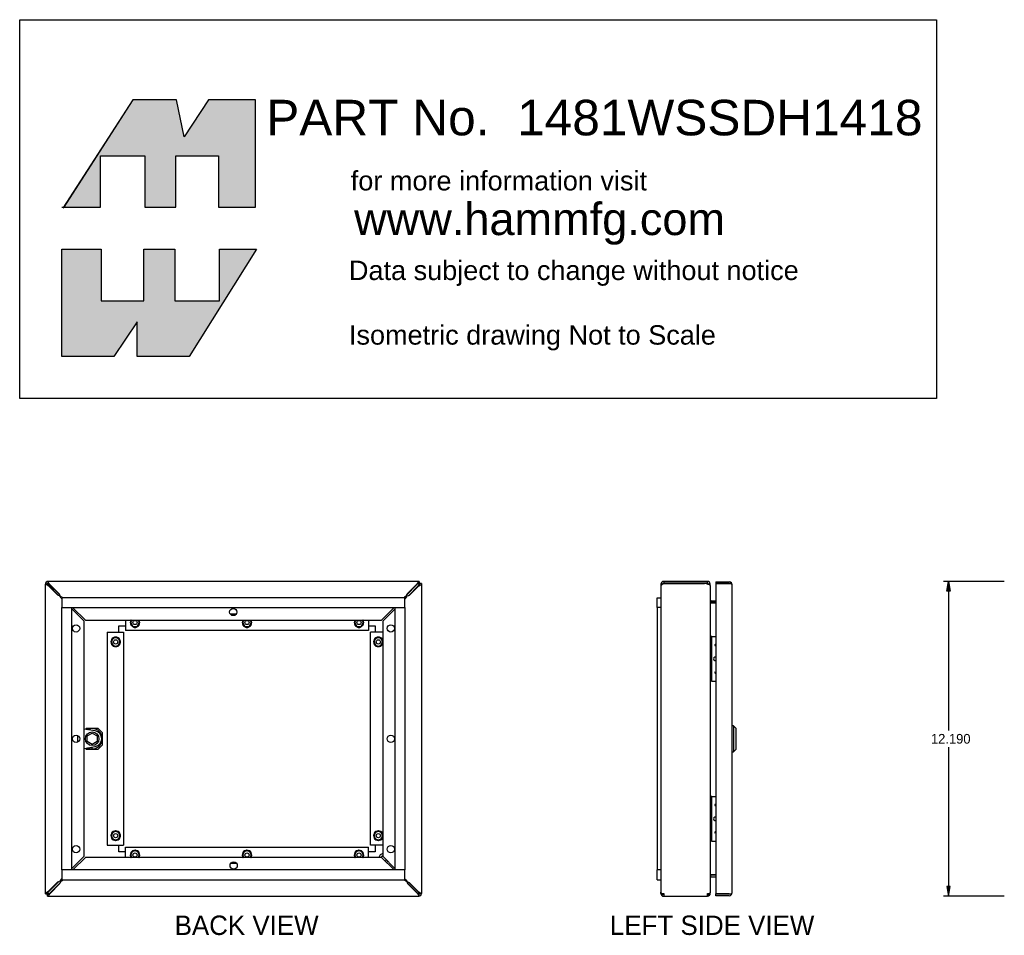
# Model space of a CAD drawing. Extents: x 0.7 to 71.2, y -7 to 38.8.
# Tile 1 of 2: x 0.7 to 38.8, y 3 to 38.4. Entities that reach past the tile are written whole.
import ezdxf
from ezdxf.enums import TextEntityAlignment as Align

# ---------------------------------------------------------------- set-up
doc = ezdxf.new("R2010")
doc.units = 0
doc.header["$MEASUREMENT"] = 0
doc.layers.get('0').update_dxf_attribs({"linetype": 'CONTINUOUS'})
for name, color, linetype in [('DEFAULT', 7, 'CONTINUOUS'), ('DV2_0', 7, 'CONTINUOUS'), ('DV3_0', 7, 'CONTINUOUS')]:
    doc.layers.add(name, color=color, linetype=linetype)
doc.styles.add('ARIAL_TTF', font='arial.ttf')
doc.styles.add('SEANS_TTF', font='txt')

msp = doc.modelspace()

# ---------------------------------------------------------------- hatches: boundary and pattern name
at = {"linetype": 'Continuous'}
for color, points in [(7, [(6.729, 35.32), (5.037, 35.32), (2.366, 31.165), (3.795, 31.165), (3.795, 33.157), (5.509, 33.157), (5.509, 31.165), (6.708, 31.165), (6.708, 33.157), (8.357, 33.157), (8.357, 31.165), (9.792, 31.165), (9.792, 35.32), (7.972, 35.32), (7.029, 33.885)]), (7, [(5.466, 27.545), (5.466, 29.537), (6.665, 29.537), (6.665, 27.545), (8.4, 27.545), (8.4, 29.537), (9.835, 29.537), (7.222, 25.382), (5.209, 25.382), (5.209, 26.731), (4.309, 25.382), (2.296, 25.382), (2.296, 29.537), (3.816, 29.537), (3.816, 27.545)]), (138, [(36.557, 16.305), (36.62, 16.68), (36.682, 16.305)]), (138, [(36.557, 4.865), (36.62, 4.49), (36.682, 4.865)])]:
    msp.add_hatch(color=color, dxfattribs=at).paths.add_polyline_path(points)

# ---------------------------------------------------------------- linework, layer by layer
at = {"color": 7, "linetype": 'Continuous'}
for p, q in [((1.658, 4.578), (1.658, 16.572)), ((1.689, 16.572), (1.658, 16.572)), ((1.74, 16.572), (1.689, 16.572)), ((1.736, 16.592), (1.746, 16.592)), ((1.74, 16.572), (1.742, 16.572)), ((1.746, 16.602), (1.746, 16.592)), ((1.746, 16.566), (1.746, 16.592)), ((1.746, 16.592), (1.773, 16.592)), ((1.746, 16.592), (1.782, 16.557)), ((1.782, 16.556), (1.746, 16.592)), ((1.766, 16.68), (1.766, 16.649)), ((16.13, 16.68), (1.766, 16.68)), ((1.766, 16.598), (1.766, 16.649)), ((1.766, 16.598), (1.766, 16.596)), ((1.766, 16.533), (1.766, 16.533)), ((2.138, 16.146), (1.766, 16.525)), ((1.782, 16.557), (1.782, 16.556)), ((1.782, 16.556), (1.782, 16.556)), ((2.164, 16.138), (1.786, 16.516)), ((1.806, 16.572), (1.805, 16.572)), ((1.813, 16.572), (2.192, 16.2)), ((1.823, 16.553), (2.2, 16.176)), ((15.658, 16.171), (16.039, 16.552)), ((16.039, 16.572), (15.667, 16.2)), ((16.091, 16.5), (15.71, 16.119)), ((15.738, 16.129), (16.11, 16.501)), ((16.082, 16.592), (16.131, 16.592)), ((16.095, 16.557), (16.131, 16.592)), ((16.131, 16.592), (16.095, 16.556)), ((16.095, 16.556), (16.095, 16.557)), ((16.095, 16.556), (16.095, 16.556)), ((16.13, 16.68), (16.13, 16.608)), ((16.13, 16.664), (16.131, 16.664)), ((16.131, 16.664), (16.131, 16.592)), ((16.131, 16.592), (16.131, 16.544)), ((16.203, 16.592), (16.131, 16.592)), ((16.218, 16.592), (16.146, 16.592)), ((16.203, 16.592), (16.203, 16.592)), ((16.218, 16.592), (16.218, 4.598)), ((25.559, 16.572), (25.487, 16.572)), ((25.487, 16.572), (25.487, 16.501)), ((25.487, 16.501), (25.487, 4.645)), ((27.177, 16.68), (25.595, 16.68)), ((25.595, 16.68), (25.595, 16.608)), ((27.177, 16.608), (25.595, 16.608)), ((25.595, 16.592), (25.595, 16.608)), ((25.595, 16.592), (27.177, 16.592)), ((27.287, 16.68), (27.177, 16.68)), ((27.287, 16.608), (27.177, 16.608)), ((27.287, 16.63), (27.287, 16.68)), ((27.287, 16.608), (27.287, 16.63)), ((27.287, 16.608), (27.287, 16.597)), ((27.287, 16.597), (27.287, 16.572)), ((27.287, 16.572), (27.314, 16.572)), ((27.314, 16.572), (27.323, 16.572)), ((27.323, 16.563), (27.323, 16.572)), ((27.323, 16.572), (27.345, 16.572)), ((27.345, 16.572), (27.395, 16.572)), ((27.395, 16.552), (27.395, 16.572)), ((27.395, 16.518), (27.395, 16.552)), ((27.395, 16.518), (27.395, 4.637)), ((27.612, 16.664), (28.129, 16.664)), ((27.612, 16.664), (27.612, 16.592)), ((28.129, 16.592), (27.612, 16.592)), ((27.612, 16.592), (28.129, 16.592)), ((27.612, 16.592), (27.612, 4.577)), ((28.129, 16.592), (28.217, 16.592)), ((28.179, 16.592), (28.129, 16.592)), ((28.129, 16.592), (28.129, 16.592)), ((28.179, 16.592), (28.217, 16.619)), ((28.237, 16.557), (28.237, 16.557)), ((28.237, 16.557), (28.237, 16.557)), ((28.237, 16.557), (28.237, 16.556)), ((28.237, 16.556), (28.237, 4.613)), ((2.272, 16.036), (2.215, 16.119)), ((2.219, 16.123), (2.303, 16.066)), ((2.298, 16.04), (2.298, 15.665)), ((15.578, 16.04), (2.298, 16.04)), ((2.33, 16.04), (2.33, 16.04)), ((15.531, 16.04), (15.531, 16.04)), ((15.64, 16.123), (15.558, 16.066)), ((15.578, 15.665), (15.578, 16.04)), ((15.604, 16.02), (15.662, 16.102)), ((25.337, 16.04), (25.487, 16.04)), ((25.337, 15.665), (25.337, 16.04)), ((2.298, 16.008), (2.298, 16.008)), ((2.298, 5.505), (2.298, 15.665)), ((2.298, 15.665), (2.673, 15.665)), ((2.298, 15.665), (15.578, 15.665)), ((2.673, 15.665), (2.673, 5.505)), ((2.712, 15.665), (3.205, 15.18)), ((15.156, 15.665), (14.671, 15.18)), ((15.203, 5.505), (15.203, 15.665)), ((15.203, 15.665), (15.578, 15.665)), ((15.578, 15.993), (15.579, 15.993)), ((15.578, 15.665), (15.578, 5.505)), ((25.337, 15.665), (25.337, 5.505)), ((25.487, 15.665), (25.337, 15.665)), ((27.419, 15.932), (27.401, 15.879)), ((27.411, 15.857), (27.431, 15.857)), ((27.431, 15.842), (27.419, 15.842)), ((27.431, 15.93), (27.612, 15.93)), ((27.431, 15.858), (27.612, 15.858)), ((27.612, 15.857), (27.431, 15.857)), ((27.431, 15.842), (27.612, 15.842)), ((3.158, 15.133), (2.673, 15.626)), ((9.042, 15.407), (8.819, 15.407)), ((14.718, 15.133), (15.203, 15.618)), ((3.158, 6.037), (3.158, 15.133)), ((3.205, 15.18), (14.671, 15.18)), ((4.503, 14.96), (4.753, 14.96)), ((4.503, 14.71), (4.503, 14.96)), ((4.753, 15.18), (4.753, 14.782)), ((4.973, 15.18), (4.969, 15.177)), ((4.969, 15.177), (4.969, 15.085)), ((4.969, 15.085), (4.969, 14.993)), ((4.969, 14.993), (5.048, 14.947)), ((5.048, 14.947), (5.128, 14.901)), ((5.128, 14.901), (5.208, 14.947)), ((5.208, 14.947), (5.287, 14.993)), ((5.287, 15.177), (5.283, 15.18)), ((5.287, 15.085), (5.287, 15.177)), ((5.287, 14.993), (5.287, 15.085)), ((9.308, 15.18), (9.304, 15.177)), ((9.304, 15.177), (9.304, 15.085)), ((9.304, 15.085), (9.304, 14.993)), ((9.304, 14.993), (9.383, 14.947)), ((9.383, 14.947), (9.463, 14.901)), ((9.463, 14.901), (9.543, 14.947)), ((9.543, 14.947), (9.622, 14.993)), ((9.622, 15.177), (9.618, 15.18)), ((9.622, 15.085), (9.622, 15.177)), ((9.622, 14.993), (9.622, 15.085)), ((13.643, 15.18), (13.639, 15.177)), ((13.639, 15.177), (13.639, 15.085)), ((13.639, 15.085), (13.639, 14.993)), ((13.639, 14.993), (13.718, 14.947)), ((13.718, 14.947), (13.798, 14.901)), ((13.798, 14.901), (13.878, 14.947)), ((13.878, 14.947), (13.957, 14.993)), ((13.957, 15.177), (13.953, 15.18)), ((13.957, 15.085), (13.957, 15.177)), ((13.957, 14.993), (13.957, 15.085)), ((14.173, 15.18), (14.173, 14.782)), ((14.173, 14.96), (14.423, 14.96)), ((14.423, 14.96), (14.423, 14.71)), ((14.718, 15.133), (14.718, 6.037)), ((4.056, 14.71), (4.144, 14.71)), ((4.056, 14.71), (4.056, 6.46)), ((4.144, 14.71), (4.681, 14.71)), ((4.457, 14.473), (4.378, 14.519)), ((4.681, 14.71), (4.681, 6.46)), ((14.173, 14.782), (4.753, 14.782)), ((14.718, 14.71), (14.245, 14.71)), ((14.245, 6.46), (14.245, 14.71)), ((14.548, 14.519), (14.468, 14.473)), ((14.627, 14.473), (14.548, 14.519)), ((27.452, 14.546), (27.395, 14.546)), ((27.452, 12.814), (27.452, 14.546)), ((27.452, 14.546), (27.473, 14.546)), ((27.473, 14.546), (27.612, 14.546)), ((4.298, 14.473), (4.218, 14.427)), ((4.218, 14.427), (4.218, 14.335)), ((4.218, 14.335), (4.218, 14.243)), ((4.218, 14.243), (4.298, 14.197)), ((4.298, 14.197), (4.378, 14.151)), ((4.378, 14.151), (4.457, 14.197)), ((4.537, 14.427), (4.457, 14.473)), ((4.457, 14.197), (4.537, 14.243)), ((4.537, 14.335), (4.537, 14.427)), ((4.537, 14.243), (4.537, 14.335)), ((14.468, 14.473), (14.388, 14.427)), ((14.388, 14.427), (14.388, 14.335)), ((14.388, 14.335), (14.388, 14.243)), ((14.388, 14.243), (14.468, 14.197)), ((14.468, 14.197), (14.548, 14.151)), ((14.548, 14.151), (14.627, 14.197)), ((14.707, 14.427), (14.627, 14.473)), ((14.627, 14.197), (14.707, 14.243)), ((14.707, 14.335), (14.707, 14.427)), ((14.707, 14.243), (14.707, 14.335)), ((27.452, 12.814), (27.395, 12.814)), ((27.452, 12.814), (27.473, 12.814)), ((27.473, 12.814), (27.612, 12.814)), ((28.297, 11.085), (28.237, 11.085)), ((28.387, 10.995), (28.297, 11.085)), ((28.297, 11.085), (28.297, 10.085)), ((2.919, 10.465), (2.919, 10.705)), ((3.582, 10.888), (3.158, 10.957)), ((3.239, 10.98), (3.207, 10.949)), ((3.701, 10.98), (3.239, 10.98)), ((3.277, 10.696), (3.47, 10.807)), ((3.277, 10.474), (3.277, 10.696)), ((3.47, 10.807), (3.662, 10.696)), ((3.662, 10.696), (3.662, 10.474)), ((3.865, 10.816), (3.701, 10.98)), ((3.865, 10.354), (3.865, 10.816)), ((28.387, 10.995), (28.387, 10.175)), ((3.47, 10.363), (3.277, 10.474)), ((3.662, 10.474), (3.47, 10.363)), ((3.701, 10.189), (3.865, 10.354)), ((3.158, 10.213), (3.582, 10.282)), ((3.207, 10.221), (3.239, 10.189)), ((3.239, 10.189), (3.701, 10.189)), ((3.47, 10.192), (3.47, 10.264)), ((28.237, 10.085), (28.297, 10.085)), ((28.297, 10.085), (28.387, 10.175)), ((27.452, 8.355), (27.395, 8.355)), ((27.452, 6.623), (27.452, 8.355)), ((27.452, 8.355), (27.473, 8.355)), ((27.473, 8.355), (27.612, 8.355)), ((4.298, 6.973), (4.218, 6.927)), ((4.218, 6.927), (4.218, 6.835)), ((4.378, 7.019), (4.298, 6.973)), ((4.457, 6.973), (4.378, 7.019)), ((4.537, 6.927), (4.457, 6.973)), ((4.537, 6.835), (4.537, 6.927)), ((14.468, 6.973), (14.388, 6.927)), ((14.388, 6.927), (14.388, 6.835)), ((14.548, 7.019), (14.468, 6.973)), ((14.627, 6.973), (14.548, 7.019)), ((14.707, 6.927), (14.627, 6.973)), ((14.707, 6.835), (14.707, 6.927)), ((4.218, 6.835), (4.218, 6.743)), ((4.218, 6.743), (4.298, 6.697)), ((4.298, 6.697), (4.378, 6.651)), ((4.378, 6.651), (4.457, 6.697)), ((4.457, 6.697), (4.537, 6.743)), ((4.537, 6.743), (4.537, 6.835)), ((14.388, 6.835), (14.388, 6.743)), ((14.388, 6.743), (14.468, 6.697)), ((14.468, 6.697), (14.548, 6.651)), ((14.548, 6.651), (14.627, 6.697)), ((14.627, 6.697), (14.707, 6.743)), ((14.707, 6.743), (14.707, 6.835)), ((27.452, 6.623), (27.395, 6.623)), ((27.452, 6.623), (27.473, 6.623)), ((27.473, 6.623), (27.612, 6.623)), ((4.056, 6.46), (4.144, 6.46)), ((4.144, 6.46), (4.681, 6.46)), ((4.503, 6.21), (4.503, 6.46)), ((4.753, 6.21), (4.503, 6.21)), ((4.753, 5.99), (4.753, 6.388)), ((4.753, 6.388), (14.173, 6.388)), ((5.048, 6.223), (4.969, 6.177)), ((4.969, 6.177), (4.969, 6.085)), ((5.128, 6.269), (5.048, 6.223)), ((5.208, 6.223), (5.128, 6.269)), ((5.287, 6.177), (5.208, 6.223)), ((5.287, 6.085), (5.287, 6.177)), ((9.383, 6.223), (9.304, 6.177)), ((9.304, 6.177), (9.304, 6.085)), ((9.463, 6.269), (9.383, 6.223)), ((9.543, 6.223), (9.463, 6.269)), ((9.622, 6.177), (9.543, 6.223)), ((9.622, 6.085), (9.622, 6.177)), ((13.718, 6.223), (13.639, 6.177)), ((13.639, 6.177), (13.639, 6.085)), ((13.798, 6.269), (13.718, 6.223)), ((13.878, 6.223), (13.798, 6.269)), ((13.957, 6.177), (13.878, 6.223)), ((13.957, 6.085), (13.957, 6.177)), ((14.173, 5.99), (14.173, 6.388)), ((14.423, 6.21), (14.173, 6.21)), ((14.718, 6.46), (14.245, 6.46)), ((14.423, 6.46), (14.423, 6.21)), ((3.158, 6.037), (2.673, 5.552)), ((2.721, 5.505), (3.205, 5.99)), ((14.671, 5.99), (3.205, 5.99)), ((4.969, 6.085), (4.969, 5.993)), ((4.969, 5.993), (4.975, 5.99)), ((5.281, 5.99), (5.287, 5.993)), ((5.287, 5.993), (5.287, 6.085)), ((8.834, 5.763), (9.057, 5.763)), ((9.304, 6.085), (9.304, 5.993)), ((9.304, 5.993), (9.31, 5.99)), ((9.616, 5.99), (9.622, 5.993)), ((9.622, 5.993), (9.622, 6.085)), ((13.639, 6.085), (13.639, 5.993)), ((13.639, 5.993), (13.645, 5.99)), ((13.951, 5.99), (13.957, 5.993)), ((13.957, 5.993), (13.957, 6.085)), ((15.164, 5.505), (14.671, 5.99)), ((14.718, 6.037), (15.203, 5.544)), ((2.673, 5.505), (2.298, 5.505)), ((15.578, 5.505), (2.298, 5.505)), ((2.298, 5.505), (2.298, 5.13)), ((15.578, 5.505), (15.203, 5.505)), ((15.578, 5.13), (15.578, 5.505)), ((25.487, 5.505), (25.337, 5.505)), ((25.337, 5.13), (25.337, 5.505)), ((2.138, 5.041), (1.766, 4.669)), ((1.786, 4.669), (2.167, 5.05)), ((1.837, 4.598), (2.209, 4.97)), ((2.219, 4.998), (1.838, 4.617)), ((2.272, 5.15), (2.215, 5.068)), ((2.236, 5.046), (2.318, 5.104)), ((2.298, 5.177), (2.298, 5.177)), ((2.298, 5.13), (15.578, 5.13)), ((2.345, 5.129), (2.346, 5.13)), ((15.546, 5.129), (15.546, 5.13)), ((15.657, 5.046), (15.574, 5.104)), ((15.578, 5.162), (15.579, 5.162)), ((15.604, 5.134), (15.662, 5.051)), ((16.053, 4.617), (15.677, 4.993)), ((16.063, 4.598), (15.685, 4.97)), ((15.713, 5.032), (16.091, 4.654)), ((15.738, 5.023), (16.11, 4.645)), ((25.337, 5.13), (25.487, 5.13)), ((27.419, 5.238), (27.404, 5.282)), ((27.419, 5.313), (27.431, 5.313)), ((27.612, 5.313), (27.431, 5.313)), ((27.431, 5.312), (27.612, 5.312)), ((27.431, 5.24), (27.612, 5.24)), ((1.658, 4.578), (1.73, 4.578)), ((1.674, 4.577), (1.674, 4.578)), ((1.674, 4.577), (1.746, 4.577)), ((1.746, 4.577), (1.746, 4.626)), ((1.746, 4.578), (1.782, 4.613)), ((1.782, 4.613), (1.746, 4.577)), ((1.794, 4.577), (1.746, 4.577)), ((1.746, 4.505), (1.746, 4.577)), ((1.782, 4.613), (1.782, 4.613)), ((1.782, 4.613), (1.782, 4.613)), ((16.071, 4.598), (16.071, 4.598)), ((16.095, 4.613), (16.095, 4.613)), ((16.095, 4.613), (16.095, 4.613)), ((16.131, 4.577), (16.095, 4.613)), ((16.095, 4.613), (16.131, 4.578)), ((16.131, 4.577), (16.104, 4.577)), ((16.11, 4.637), (16.11, 4.637)), ((16.131, 4.604), (16.131, 4.577)), ((16.131, 4.568), (16.131, 4.577)), ((16.14, 4.577), (16.131, 4.577)), ((16.136, 4.598), (16.134, 4.598)), ((16.136, 4.598), (16.188, 4.598)), ((16.188, 4.598), (16.218, 4.598)), ((25.487, 4.598), (25.487, 4.645)), ((25.52, 4.598), (25.487, 4.598)), ((25.52, 4.598), (25.595, 4.598)), ((25.595, 4.598), (25.595, 4.49)), ((27.287, 4.521), (27.287, 4.598)), ((27.287, 4.598), (27.368, 4.598)), ((27.323, 4.598), (27.395, 4.597)), ((27.368, 4.598), (27.395, 4.598)), ((27.395, 4.617), (27.395, 4.637)), ((27.395, 4.637), (27.395, 4.637)), ((27.395, 4.598), (27.395, 4.617)), ((27.395, 4.598), (27.395, 4.597)), ((27.612, 4.577), (28.129, 4.577)), ((28.129, 4.577), (27.612, 4.577)), ((27.612, 4.505), (27.612, 4.577)), ((28.129, 4.577), (28.217, 4.577)), ((28.129, 4.577), (28.179, 4.577)), ((28.129, 4.577), (28.129, 4.577)), ((28.179, 4.577), (28.217, 4.551)), ((28.237, 4.613), (28.237, 4.613)), ((28.237, 4.613), (28.237, 4.613)), ((1.746, 4.49), (1.746, 4.562)), ((1.746, 4.505), (1.746, 4.505)), ((1.746, 4.49), (16.11, 4.49)), ((16.11, 4.572), (16.11, 4.574)), ((16.11, 4.572), (16.11, 4.52)), ((16.11, 4.49), (16.11, 4.52)), ((25.57, 4.572), (25.52, 4.52)), ((25.595, 4.49), (27.287, 4.49)), ((27.287, 4.49), (27.287, 4.521)), ((27.314, 4.574), (27.367, 4.526)), ((28.129, 4.505), (27.612, 4.505))]:
    msp.add_line(p, q, dxfattribs=at)
for points in [[(6.729, 35.32), (5.037, 35.32), (2.366, 31.165), (3.795, 31.165), (3.795, 33.157), (5.509, 33.157), (5.509, 31.165), (6.708, 31.165), (6.708, 33.157), (8.357, 33.157), (8.357, 31.165), (9.792, 31.165), (9.792, 35.32), (7.972, 35.32), (7.029, 33.885), (6.729, 35.32)], [(6.729, 35.32), (5.037, 35.32), (2.366, 31.165), (3.795, 31.165), (3.795, 33.157), (5.509, 33.157), (5.509, 31.165), (6.708, 31.165), (6.708, 33.157), (8.357, 33.157), (8.357, 31.165), (9.792, 31.165), (9.792, 35.32), (7.972, 35.32), (7.029, 33.885), (6.729, 35.32)], [(6.729, 35.32), (5.037, 35.32), (2.366, 31.165), (3.795, 31.165), (3.795, 33.157), (5.509, 33.157), (5.509, 31.165), (6.708, 31.165), (6.708, 33.157), (8.357, 33.157), (8.357, 31.165), (9.792, 31.165), (9.792, 35.32), (7.972, 35.32), (7.029, 33.885), (6.729, 35.32)], [(6.729, 35.32), (5.037, 35.32), (2.366, 31.165), (3.795, 31.165), (3.795, 33.157), (5.509, 33.157), (5.509, 31.165), (6.708, 31.165), (6.708, 33.157), (8.357, 33.157), (8.357, 31.165), (9.792, 31.165), (9.792, 35.32), (7.972, 35.32), (7.029, 33.885), (6.729, 35.32)], [(6.729, 35.32), (5.037, 35.32), (2.366, 31.165), (3.795, 31.165), (3.795, 33.157), (5.509, 33.157), (5.509, 31.165), (6.708, 31.165), (6.708, 33.157), (8.357, 33.157), (8.357, 31.165), (9.792, 31.165), (9.792, 35.32), (7.972, 35.32), (7.029, 33.885), (6.729, 35.32)], [(6.729, 35.32), (5.037, 35.32), (2.366, 31.165), (3.795, 31.165), (3.795, 33.157), (5.509, 33.157), (5.509, 31.165), (6.708, 31.165), (6.708, 33.157), (8.357, 33.157), (8.357, 31.165), (9.792, 31.165), (9.792, 35.32), (7.972, 35.32), (7.029, 33.885), (6.729, 35.32)], [(6.729, 35.32), (5.037, 35.32), (2.366, 31.165), (3.795, 31.165), (3.795, 33.157), (5.509, 33.157), (5.509, 31.165), (6.708, 31.165), (6.708, 33.157), (8.357, 33.157), (8.357, 31.165), (9.792, 31.165), (9.792, 35.32), (7.972, 35.32), (7.029, 33.885), (6.729, 35.32)], [(5.466, 27.545), (5.466, 29.537), (6.665, 29.537), (6.665, 27.545), (8.4, 27.545), (8.4, 29.537), (9.835, 29.537), (7.222, 25.382), (5.209, 25.382), (5.209, 26.731), (4.309, 25.382), (2.296, 25.382), (2.296, 29.537), (3.816, 29.537), (3.816, 27.545), (5.466, 27.545)], [(5.466, 27.545), (5.466, 29.537), (6.665, 29.537), (6.665, 27.545), (8.4, 27.545), (8.4, 29.537), (9.835, 29.537), (7.222, 25.382), (5.209, 25.382), (5.209, 26.731), (4.309, 25.382), (2.296, 25.382), (2.296, 29.537), (3.816, 29.537), (3.816, 27.545), (5.466, 27.545)], [(5.466, 27.545), (5.466, 29.537), (6.665, 29.537), (6.665, 27.545), (8.4, 27.545), (8.4, 29.537), (9.835, 29.537), (7.222, 25.382), (5.209, 25.382), (5.209, 26.731), (4.309, 25.382), (2.296, 25.382), (2.296, 29.537), (3.816, 29.537), (3.816, 27.545), (5.466, 27.545)], [(5.466, 27.545), (5.466, 29.537), (6.665, 29.537), (6.665, 27.545), (8.4, 27.545), (8.4, 29.537), (9.835, 29.537), (7.222, 25.382), (5.209, 25.382), (5.209, 26.731), (4.309, 25.382), (2.296, 25.382), (2.296, 29.537), (3.816, 29.537), (3.816, 27.545), (5.466, 27.545)], [(5.466, 27.545), (5.466, 29.537), (6.665, 29.537), (6.665, 27.545), (8.4, 27.545), (8.4, 29.537), (9.835, 29.537), (7.222, 25.382), (5.209, 25.382), (5.209, 26.731), (4.309, 25.382), (2.296, 25.382), (2.296, 29.537), (3.816, 29.537), (3.816, 27.545), (5.466, 27.545)], [(5.466, 27.545), (5.466, 29.537), (6.665, 29.537), (6.665, 27.545), (8.4, 27.545), (8.4, 29.537), (9.835, 29.537), (7.222, 25.382), (5.209, 25.382), (5.209, 26.731), (4.309, 25.382), (2.296, 25.382), (2.296, 29.537), (3.816, 29.537), (3.816, 27.545), (5.466, 27.545)], [(5.466, 27.545), (5.466, 29.537), (6.665, 29.537), (6.665, 27.545), (8.4, 27.545), (8.4, 29.537), (9.835, 29.537), (7.222, 25.382), (5.209, 25.382), (5.209, 26.731), (4.309, 25.382), (2.296, 25.382), (2.296, 29.537), (3.816, 29.537), (3.816, 27.545), (5.466, 27.545)]]:
    msp.add_lwpolyline(points, close=True, dxfattribs=at)
for centre, radius in [((8.931, 15.492), 0.141), ((2.846, 14.858), 0.141), ((5.128, 15.085), 0.082), ((9.463, 15.085), 0.082), ((13.798, 15.085), 0.082), ((15.031, 14.858), 0.141), ((4.378, 14.335), 0.082), ((14.548, 14.335), 0.082), ((2.846, 10.585), 0.141), ((3.47, 10.585), 0.263), ((15.031, 10.585), 0.141), ((4.378, 6.835), 0.082), ((14.548, 6.835), 0.082), ((2.846, 6.312), 0.141), ((5.128, 6.085), 0.082), ((9.463, 6.085), 0.082), ((13.798, 6.085), 0.082), ((15.031, 6.312), 0.141), ((8.946, 5.677), 0.141)]:
    msp.add_circle(centre, radius, dxfattribs=at)
for centre, radius, start, end in [((1.766, 16.572), 0.108, 90, 180), ((2.041, 17.063), 0.604, 234.3785, 242.9746), ((1.766, 16.572), 0.036, 90, 180), ((2.072, 16.723), 0.364, 204.483, 212.9389), ((2.06, 16.739), 0.359, 207.8367, 215.1167), ((1.275, 16.297), 0.604, 27.0254, 35.6215), ((1.615, 16.266), 0.364, 57.0612, 65.517), ((1.602, 16.281), 0.356, 55.0544, 62.4397), ((1.57, 16.29), 0.312, 46.3322, 51.1161), ((2.044, 16.773), 0.312, 220.2153, 225), ((15.818, 16.773), 0.312, 315, 319.8812), ((16.311, 16.28), 0.312, 130.1188, 135), ((25.595, 16.572), 0.108, 90, 180), ((25.595, 16.572), 0.036, 90, 180), ((27.177, 16.28), 0.312, 69.347, 90), ((27.287, 16.572), 0.108, 0, 90), ((27.287, 16.572), 0.036, 0, 90), ((27.227, 16.531), 0.0961, 20.6605, 25.0895), ((28.129, 16.556), 0.108, 35.5265, 90), ((28.129, 16.556), 0.036, 86.2098, 90), ((28.129, 16.556), 0.108, 0.2175, 35.5265), ((28.129, 16.556), 0.108, 0, 0.1008), ((1.916, 15.409), 0.77, 67.1894, 73.2353), ((2.929, 16.422), 0.77, 196.7647, 202.8106), ((2.447, 16.172), 0.221, 217.9591, 227.6708), ((2.166, 15.891), 0.221, 42.3292, 52.0409), ((15.694, 15.894), 0.219, 128.451, 138.1767), ((15.433, 16.156), 0.219, 311.8233, 321.549), ((14.921, 16.421), 0.778, 337.5463, 343.5113), ((15.959, 15.382), 0.778, 106.4887, 112.4537), ((27.431, 15.966), 0.036, 180.0001, 251.3965), ((27.537, 15.922), 0.142, 183.1843, 214.3303), ((27.431, 15.966), 0.108, 258.1318, 270), ((27.537, 15.937), 0.142, 213.0654, 214.3303), ((27.431, 15.966), 0.036, 251.3966, 270), ((5.128, 15.085), 0.184, 150, 210), ((5.128, 15.085), 0.159, 143.5843, 180), ((5.128, 15.085), 0.159, 180, 240), ((5.128, 15.085), 0.184, 210, 270), ((5.128, 15.085), 0.159, 240, 300), ((5.128, 14.996), 0.102, 238.2853, 301.7147), ((5.128, 15.085), 0.184, 270, 330), ((5.128, 15.085), 0.159, 300, 360), ((5.128, 15.085), 0.159, 0, 36.4157), ((5.128, 15.085), 0.184, 330, 30), ((9.463, 15.085), 0.184, 150, 210), ((9.463, 15.085), 0.159, 143.5843, 180), ((9.463, 15.085), 0.159, 180, 240), ((9.463, 15.085), 0.184, 210, 270), ((9.463, 15.085), 0.159, 240, 300), ((9.463, 14.996), 0.102, 238.2853, 301.7147), ((9.463, 15.085), 0.184, 270, 330), ((9.463, 15.085), 0.159, 300, 360), ((9.463, 15.085), 0.159, 0, 36.4157), ((9.463, 15.085), 0.184, 330, 30), ((13.798, 15.085), 0.184, 150, 210), ((13.798, 15.085), 0.159, 143.5843, 180), ((13.798, 15.085), 0.159, 180, 240), ((13.798, 15.085), 0.184, 210, 270), ((13.798, 15.085), 0.159, 240, 300), ((13.798, 14.996), 0.102, 238.2853, 301.7147), ((13.798, 15.085), 0.184, 270, 330), ((13.798, 15.085), 0.159, 300, 360), ((13.798, 15.085), 0.159, 0, 36.4157), ((13.798, 15.085), 0.184, 330, 30), ((4.378, 14.335), 0.184, 90, 150), ((4.378, 14.335), 0.159, 60, 120), ((4.378, 14.335), 0.184, 30, 90), ((14.548, 14.335), 0.184, 90, 150), ((14.548, 14.335), 0.159, 60, 120), ((14.548, 14.335), 0.184, 30, 90), ((4.378, 14.335), 0.184, 150, 210), ((4.378, 14.335), 0.159, 120, 180), ((4.378, 14.335), 0.159, 180, 240), ((4.378, 14.335), 0.184, 210, 270), ((4.378, 14.335), 0.159, 240, 300), ((4.378, 14.335), 0.184, 270, 330), ((4.378, 14.335), 0.159, 0, 60), ((4.378, 14.335), 0.159, 300, 360), ((4.378, 14.335), 0.184, 330, 30), ((4.467, 14.335), 0.102, 328.8171, 31.1829), ((14.459, 14.335), 0.102, 149.913, 210.087), ((14.548, 14.335), 0.184, 150, 210), ((14.548, 14.335), 0.159, 120, 180), ((14.548, 14.335), 0.159, 180, 240), ((14.548, 14.335), 0.184, 210, 270), ((14.548, 14.335), 0.159, 240, 300), ((14.548, 14.335), 0.184, 270, 330), ((14.548, 14.335), 0.159, 0, 60), ((14.548, 14.335), 0.159, 300, 360), ((14.548, 14.335), 0.184, 22.0051, 30), ((14.548, 14.335), 0.184, 330, 337.9949), ((27.592, 14.212), 0.022, 24.62, 335.38), ((27.592, 13.68), 0.068, 72.8954, 287.1046), ((27.592, 13.149), 0.022, 24.62, 335.38), ((3.47, 10.585), 0.393, 270, 116.8483), ((3.532, 10.585), 0.307, 279.2689, 80.7311), ((3.47, 10.585), 0.393, 243.1517, 270), ((27.592, 8.021), 0.022, 24.62, 335.38), ((27.592, 7.489), 0.068, 72.8954, 287.1046), ((4.378, 6.835), 0.184, 150, 210), ((4.378, 6.835), 0.184, 90, 150), ((4.378, 6.835), 0.159, 120, 180), ((4.378, 6.835), 0.159, 60, 120), ((4.378, 6.835), 0.184, 30, 90), ((4.378, 6.835), 0.159, 0, 60), ((4.378, 6.835), 0.184, 330, 30), ((4.467, 6.835), 0.102, 328.8171, 31.1829), ((14.459, 6.835), 0.102, 149.913, 210.087), ((14.548, 6.835), 0.184, 150, 210), ((14.548, 6.835), 0.184, 90, 150), ((14.548, 6.835), 0.159, 120, 180), ((14.548, 6.835), 0.159, 60, 120), ((14.548, 6.835), 0.184, 30, 90), ((14.548, 6.835), 0.159, 0, 60), ((14.548, 6.835), 0.184, 22.0051, 30), ((27.592, 6.958), 0.022, 24.62, 335.38), ((4.378, 6.835), 0.159, 180, 240), ((4.378, 6.835), 0.184, 210, 270), ((4.378, 6.835), 0.159, 240, 300), ((4.378, 6.835), 0.184, 270, 330), ((4.378, 6.835), 0.159, 300, 360), ((14.548, 6.835), 0.159, 180, 240), ((14.548, 6.835), 0.184, 210, 270), ((14.548, 6.835), 0.159, 240, 300), ((14.548, 6.835), 0.184, 270, 330), ((14.548, 6.835), 0.159, 300, 360), ((14.548, 6.835), 0.184, 330, 337.9949), ((5.128, 6.085), 0.184, 150, 210), ((5.128, 6.085), 0.184, 90, 150), ((5.128, 6.085), 0.159, 120, 180), ((5.128, 6.085), 0.159, 60, 120), ((5.128, 6.174), 0.102, 60.4783, 119.5217), ((5.128, 6.085), 0.184, 30, 90), ((5.128, 6.085), 0.159, 0, 60), ((5.128, 6.085), 0.184, 330, 30), ((9.463, 6.085), 0.184, 150, 210), ((9.463, 6.085), 0.184, 90, 150), ((9.463, 6.085), 0.159, 120, 180), ((9.463, 6.085), 0.159, 60, 120), ((9.463, 6.174), 0.102, 60.4783, 119.5217), ((9.463, 6.085), 0.184, 30, 90), ((9.463, 6.085), 0.159, 0, 60), ((9.463, 6.085), 0.184, 330, 30), ((13.798, 6.085), 0.184, 150, 210), ((13.798, 6.085), 0.184, 90, 150), ((13.798, 6.085), 0.159, 120, 180), ((13.798, 6.085), 0.159, 60, 120), ((13.798, 6.174), 0.102, 60.4783, 119.5217), ((13.798, 6.085), 0.184, 30, 90), ((13.798, 6.085), 0.159, 0, 60), ((13.798, 6.085), 0.184, 330, 30), ((14.756, 5.952), 0.193, 101.1749, 168.8251), ((5.128, 6.085), 0.159, 180, 216.8638), ((5.128, 6.085), 0.159, 323.1362, 360), ((9.463, 6.085), 0.159, 180, 216.8638), ((9.463, 6.085), 0.159, 323.1362, 360), ((13.798, 6.085), 0.159, 180, 216.8638), ((13.798, 6.085), 0.159, 323.1362, 360), ((14.756, 5.952), 0.109, 110.0694, 159.9306), ((14.756, 5.952), 0.109, 298.0397, 331.9603), ((14.756, 5.952), 0.193, 305.7438, 324.2562), ((1.917, 5.787), 0.778, 286.4887, 292.4537), ((2.956, 4.749), 0.778, 157.5463, 163.5113), ((2.444, 5.014), 0.219, 131.8233, 141.549), ((2.182, 5.275), 0.219, 308.451, 318.1767), ((15.71, 5.278), 0.221, 222.3292, 232.0409), ((15.43, 4.998), 0.221, 37.9591, 47.6708), ((14.948, 4.748), 0.77, 16.7647, 22.8106), ((15.96, 5.76), 0.77, 247.1894, 253.2353), ((27.537, 5.232), 0.142, 145.6697, 176.8157), ((27.431, 5.204), 0.036, 109.0009, 179.9999), ((27.431, 5.204), 0.108, 90, 96.9406), ((27.431, 5.204), 0.036, 90, 109.0008), ((1.565, 4.89), 0.312, 310.1188, 315), ((2.058, 4.397), 0.312, 135, 139.8812), ((15.833, 4.396), 0.312, 40.2153, 45), ((16.602, 4.872), 0.604, 207.0254, 215.6215), ((16.261, 4.903), 0.364, 237.0612, 245.517), ((16.275, 4.889), 0.356, 235.0544, 242.4397), ((16.306, 4.88), 0.312, 226.3322, 231.1161), ((15.836, 4.106), 0.604, 54.3785, 62.9746), ((15.805, 4.447), 0.364, 24.483, 32.9389), ((15.817, 4.43), 0.359, 27.8367, 35.1167), ((16.11, 4.598), 0.108, 270, 360), ((16.11, 4.598), 0.036, 270, 360), ((25.595, 4.598), 0.108, 180, 225.7786), ((25.595, 4.598), 0.0364, 180.2482, 225.5304), ((27.287, 4.598), 0.036, 318.1542, 359.6034), ((27.287, 4.598), 0.108, 318.1543, 359.6033), ((28.129, 4.613), 0.036, 270, 273.7902), ((28.129, 4.613), 0.108, 324.4735, 359.7825), ((28.129, 4.613), 0.108, 359.8992, 360), ((25.595, 4.598), 0.108, 225.7786, 270), ((25.595, 4.598), 0.036, 225.7786, 270), ((27.287, 4.598), 0.036, 270, 318.1561), ((27.287, 4.598), 0.108, 270, 318.1562), ((28.129, 4.613), 0.108, 270, 324.4735)]:
    msp.add_arc(centre, radius, start, end, dxfattribs=at)
for points, knots in [([(16.13, 16.68), (16.123, 16.68), (16.115, 16.677), (16.1, 16.666), (16.092, 16.658), (16.077, 16.638), (16.069, 16.626), (16.054, 16.6), (16.047, 16.586), (16.039, 16.572)], [0, 0, 0, 0, 0.25, 0.25, 0.5, 0.5, 0.75, 0.75, 1, 1, 1, 1]), ([(16.13, 16.608), (16.115, 16.608), (16.1, 16.604), (16.069, 16.591), (16.054, 16.581), (16.039, 16.572)], [0, 0, 0, 0, 0.5, 0.5, 1, 1, 1, 1]), ([(16.11, 16.501), (16.124, 16.508), (16.139, 16.516), (16.165, 16.531), (16.177, 16.539), (16.197, 16.554), (16.205, 16.561), (16.215, 16.577), (16.218, 16.584), (16.218, 16.592)], [0, 0, 0, 0, 0.25, 0.25, 0.5, 0.5, 0.75, 0.75, 1, 1, 1, 1]), ([(16.11, 16.501), (16.12, 16.516), (16.129, 16.531), (16.142, 16.561), (16.146, 16.577), (16.146, 16.592)], [0, 0, 0, 0, 0.5, 0.5, 1, 1, 1, 1]), ([(25.487, 16.501), (25.487, 16.508), (25.49, 16.516), (25.501, 16.531), (25.509, 16.539), (25.529, 16.554), (25.541, 16.561), (25.567, 16.577), (25.581, 16.584), (25.595, 16.592)], [0, 0, 0, 0, 0.25, 0.25, 0.5, 0.5, 0.75, 0.75, 1, 1, 1, 1]), ([(27.395, 16.518), (27.395, 16.519), (27.395, 16.521), (27.394, 16.524), (27.393, 16.527), (27.392, 16.529), (27.39, 16.532), (27.388, 16.535), (27.385, 16.537), (27.382, 16.54), (27.379, 16.542), (27.375, 16.544), (27.371, 16.547), (27.363, 16.55), (27.35, 16.555), (27.335, 16.56), (27.321, 16.564), (27.31, 16.567), (27.298, 16.569), (27.291, 16.571), (27.287, 16.572)], [0, 0, 0, 0, 0.038927, 0.078125, 0.117589, 0.157316, 0.197302, 0.237544, 0.278037, 0.318777, 0.35976, 0.400982, 0.442438, 0.484123, 0.610333, 0.738419, 0.803205, 0.86841, 0.934014, 1, 1, 1, 1]), ([(28.217, 16.592), (28.223, 16.586), (28.228, 16.58), (28.235, 16.568), (28.237, 16.563), (28.237, 16.557)], [0, 0, 0, 0, 0.5, 0.5, 1, 1, 1, 1]), ([(1.766, 4.669), (1.752, 4.661), (1.738, 4.654), (1.712, 4.639), (1.7, 4.631), (1.68, 4.616), (1.672, 4.608), (1.661, 4.593), (1.658, 4.586), (1.658, 4.578)], [0, 0, 0, 0, 0.25, 0.25, 0.5, 0.5, 0.75, 0.75, 1, 1, 1, 1]), ([(1.766, 4.669), (1.757, 4.654), (1.747, 4.639), (1.734, 4.608), (1.73, 4.593), (1.73, 4.578)], [0, 0, 0, 0, 0.5, 0.5, 1, 1, 1, 1]), ([(1.746, 4.562), (1.761, 4.562), (1.777, 4.566), (1.807, 4.579), (1.822, 4.588), (1.837, 4.598)], [0, 0, 0, 0, 0.5, 0.5, 1, 1, 1, 1]), ([(1.746, 4.49), (1.754, 4.49), (1.761, 4.493), (1.777, 4.503), (1.784, 4.511), (1.799, 4.531), (1.807, 4.543), (1.822, 4.569), (1.83, 4.584), (1.837, 4.598)], [0, 0, 0, 0, 0.25, 0.25, 0.5, 0.5, 0.75, 0.75, 1, 1, 1, 1]), ([(25.52, 4.598), (25.519, 4.598), (25.519, 4.598), (25.509, 4.606), (25.501, 4.614), (25.49, 4.629), (25.487, 4.637), (25.487, 4.645)], [0, 0, 0, 0, 0.017009, 0.017009, 0.508504, 0.508504, 1, 1, 1, 1]), ([(27.395, 4.637), (27.395, 4.63), (27.392, 4.623), (27.382, 4.61), (27.376, 4.604), (27.368, 4.598)], [0, 0, 0, 0, 0.542744, 0.542744, 1, 1, 1, 1]), ([(28.217, 4.577), (28.223, 4.583), (28.228, 4.589), (28.235, 4.601), (28.237, 4.607), (28.237, 4.613)], [0, 0, 0, 0, 0.5, 0.5, 1, 1, 1, 1])]:
    msp.add_open_spline(points, degree=3, knots=knots, dxfattribs=at)
for points in [[(25.559, 4.598), (25.57, 4.591), (25.583, 4.585), (25.595, 4.578)], [(25.583, 4.598), (25.587, 4.591), (25.591, 4.585), (25.595, 4.578)]]:
    msp.add_open_spline(points, degree=3, dxfattribs=at)
at = {"layer": 'DEFAULT', "color": 7, "linetype": 'Continuous'}
for p, q in [((0.663, 38.423), (36.149, 38.423)), ((0.663, 23.763), (0.663, 38.423)), ((36.149, 38.423), (36.149, 23.763)), ((5.037, 35.32), (2.339, 31.122)), ((6.729, 35.32), (5.037, 35.32)), ((7.029, 33.885), (6.729, 35.32)), ((7.972, 35.32), (7.029, 33.885)), ((9.792, 35.32), (7.972, 35.32)), ((9.792, 31.165), (9.792, 35.32)), ((3.795, 33.157), (5.509, 33.157)), ((3.795, 31.165), (3.795, 33.157)), ((5.509, 33.157), (5.509, 31.165)), ((6.708, 33.157), (8.357, 33.157)), ((6.708, 31.165), (6.708, 33.157)), ((8.357, 33.157), (8.357, 31.165)), ((2.296, 31.165), (3.795, 31.165)), ((5.509, 31.165), (6.708, 31.165)), ((8.357, 31.165), (9.792, 31.165)), ((2.296, 29.537), (3.816, 29.537)), ((2.296, 25.382), (2.296, 29.537)), ((3.816, 29.537), (3.816, 27.545)), ((5.466, 29.537), (6.665, 29.537)), ((5.466, 27.545), (5.466, 29.537)), ((6.665, 29.537), (6.665, 27.545)), ((9.835, 29.537), (7.222, 25.382)), ((8.4, 29.537), (9.835, 29.537)), ((8.4, 27.545), (8.4, 29.537)), ((3.816, 27.545), (5.466, 27.545)), ((6.665, 27.545), (8.4, 27.545)), ((5.209, 26.731), (4.309, 25.382)), ((5.209, 25.382), (5.209, 26.731)), ((4.309, 25.382), (2.296, 25.382)), ((7.222, 25.382), (5.209, 25.382)), ((36.149, 23.763), (0.663, 23.763)), ((38.78, 16.68), (36.432, 16.68)), ((36.62, 16.68), (36.62, 10.904)), ((36.62, 10.266), (36.62, 4.49)), ((38.78, 4.49), (36.432, 4.49))]:
    msp.add_line(p, q, dxfattribs=at)
at = {"layer": 'DEFAULT', "color": 138, "linetype": 'Continuous'}
for points in [[(36.557, 16.305), (36.62, 16.68), (36.682, 16.305), (36.557, 16.305)], [(36.557, 4.865), (36.62, 4.49), (36.682, 4.865), (36.557, 4.865)]]:
    msp.add_lwpolyline(points, close=True, dxfattribs=at)
at = {"layer": 'DV2_0', "color": 7, "linetype": 'Continuous'}
msp.add_line((28.237, 4.613), (28.237, 4.613), dxfattribs=at)
at = {"layer": 'DV3_0', "color": 7, "linetype": 'Continuous'}
msp.add_line((4.378, 14.519), (4.298, 14.473), dxfattribs=at)

# ---------------------------------------------------------------- texts
at = {"color": 138, "linetype": 'Continuous', "style": 'SEANS_TTF'}
for s, p in [('BACK VIEW', (6.662, 3.74)), ('LEFT SIDE VIEW', (23.513, 3.74))]:
    msp.add_text(s, height=0.75, dxfattribs=at).set_placement(p, align=Align.TOP_LEFT)
at = {"layer": 'DEFAULT', "color": 1, "linetype": 'Continuous', "style": 'ARIAL_TTF'}
msp.add_text('PART No.  1481WSSDH1418', height=1.375, dxfattribs=at).set_placement((10.206, 35.321), align=Align.TOP_LEFT)
at = {"layer": 'DEFAULT', "color": 7, "linetype": 'Continuous', "style": 'ARIAL_TTF'}
for s, height, p in [('for more information visit', 0.75, (13.48, 32.564)), ('www.hammfg.com', 1.25, (13.61, 31.335)), ('Data subject to change without notice', 0.75, (13.409, 29.094)), ('Isometric drawing Not to Scale', 0.75, (13.409, 26.594))]:
    msp.add_text(s, height=height, dxfattribs=at).set_placement(p, align=Align.TOP_LEFT)
at = {"layer": 'DEFAULT', "color": 138, "linetype": 'Continuous', "style": 'SEANS_TTF'}
msp.add_text('12.190', height=0.375, dxfattribs=at).set_placement((35.94, 10.772), align=Align.TOP_LEFT)

doc.saveas('drawing.dxf')
